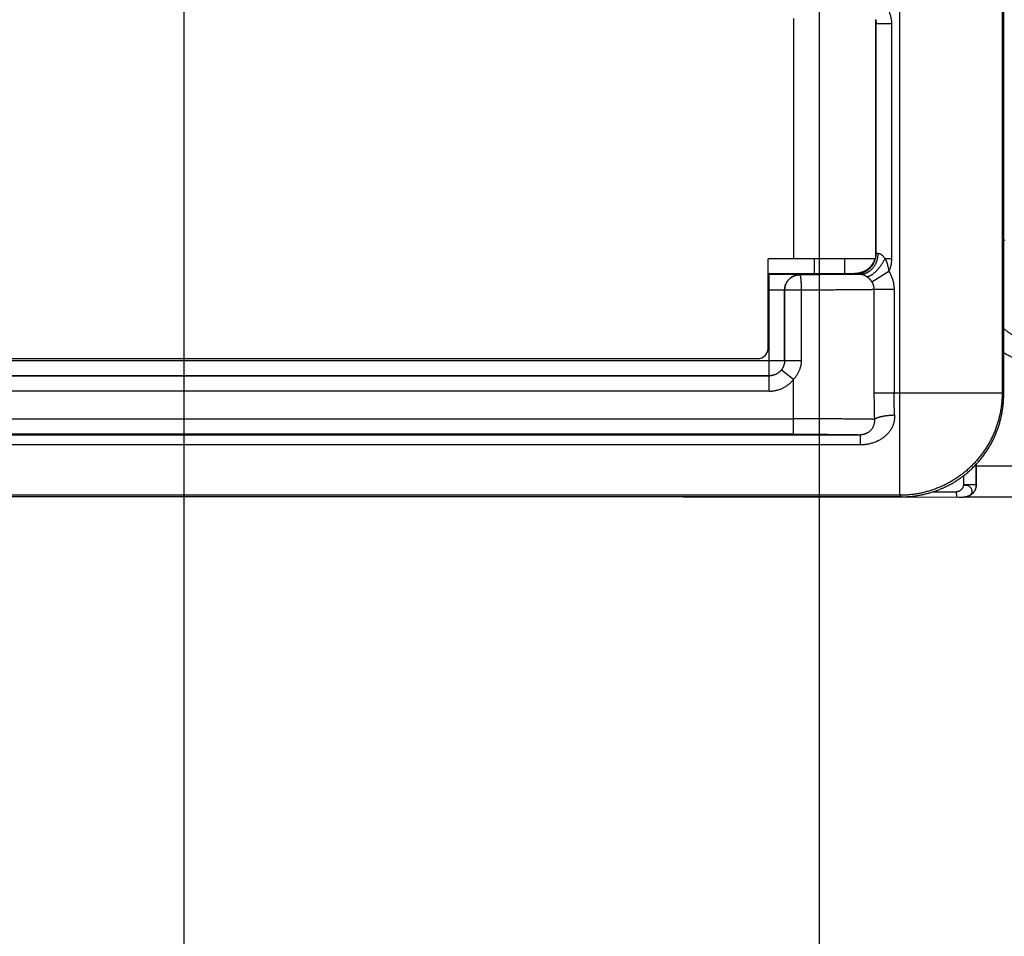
# Model space of a CAD drawing. Header units: inches. Extents: x 0 to 34, y 0 to 22.
# Tile 73 of 112: x 20.6 to 21.5, y 14 to 14.9. Entities that reach past the tile are written whole.
import ezdxf

# ---------------------------------------------------------------- set-up
doc = ezdxf.new("R2010")
doc.units = ezdxf.units.IN
doc.header["$LTSCALE"] = 1.87
doc.header["$MEASUREMENT"] = 0
doc.layers.get('0').update_dxf_attribs({"linetype": 'CONTINUOUS'})
doc.layers.add('DIMENSIONS', color=7, linetype='CONTINUOUS')
doc.styles.get("Standard").update_dxf_attribs({"font": 'txt', "width": 0.8})
doc.dimstyles.get("Standard").update_dxf_attribs({"dimtxt": 0.125, "dimasz": 0.18, "dimexe": 0.18, "dimexo": 0.0625, "dimgap": 0.09, "dimtad": 0, "dimtih": 1, "dimtoh": 1, "dimdec": 3, "dimzin": 4, "dimdsep": 46, "dimtxsty": 'STANDARD', "dimblk": '_FILLED', "dimblk1": '_FILLED', "dimblk2": '_FILLED', "dimcen": 0.09, "dimadec": 0, "dimazin": 0, "dimtol": 1, "dimtp": 0.01, "dimtm": 0.01, "dimtfac": 1, "dimtdec": 3, "dimtofl": 0, "dimtmove": 0, "dimatfit": 3, "dimldrblk": '_FILLED', "dimfxl": 1, "dimtolj": 1, "dimtzin": 4, "dimarcsym": 0})

# ---------------------------------------------------------------- blocks, each defined once
blk = doc.blocks.new('_FILLED')
at = {"color": 0, "linetype": 'BYBLOCK'}
blk.add_solid([(0, 0), (-1, 0.1736), (-1, -0.1736)], dxfattribs=at)
blk = doc.blocks.new('*D10')
at = {"layer": 'DIMENSIONS', "color": 2, "linetype": 'CONTINUOUS'}
for p, q in [((21.3644, 14.97635), (21.3644, 11.29471)), ((18.56208, 14.5007), (18.56208, 11.29471)), ((18.56208, 11.41971), (19.20899, 11.41971)), ((21.3644, 11.41971), (20.65899, 11.41971))]:
    blk.add_line(p, q, dxfattribs=at)
at = {"layer": 'DIMENSIONS', "color": 2, "linetype": 'CONTINUOUS', "xscale": 0.18, "yscale": 0.18, "zscale": 0.18, "rotation": 180}
blk.add_blockref('_FILLED', (18.56208, 11.41971), dxfattribs=at)
at = {"layer": 'DIMENSIONS', "color": 2, "linetype": 'CONTINUOUS', "xscale": 0.18, "yscale": 0.18, "zscale": 0.18}
blk.add_blockref('_FILLED', (21.3644, 11.41971), dxfattribs=at)
at = {"layer": 'DIMENSIONS', "color": 2, "linetype": 'CONTINUOUS', "width": 0.8}
for s, p in [('[', (19.89649, 11.35721)), (']', (20.49649, 11.35721)), ('2.802', (19.27149, 11.35721)), ('71.18', (19.99649, 11.35721))]:
    blk.add_text(s, height=0.125, dxfattribs=at).set_placement(p)
blk = doc.blocks.new('*D11')
at = {"layer": 'DIMENSIONS', "color": 2, "linetype": 'CONTINUOUS'}
for p, q in [((17.00008, 15.16395), (17.00008, 15.52395)), ((17.6113, 15.16395), (16.87508, 15.16395)), ((21.1768, 15.16395), (17.84508, 15.16395)), ((19.6149, 14.42108), (16.87508, 14.42108)), ((17.00008, 14.42108), (17.00008, 14.06108))]:
    blk.add_line(p, q, dxfattribs=at)
at = {"layer": 'DIMENSIONS', "color": 2, "linetype": 'CONTINUOUS', "xscale": 0.18, "yscale": 0.18, "zscale": 0.18}
for p, rotation in [((17.00008, 15.16395), 270), ((17.00008, 14.42108), 90)]:
    blk.add_blockref('_FILLED', p, dxfattribs=dict(at, rotation=rotation))
at = {"layer": 'DIMENSIONS', "color": 2, "linetype": 'CONTINUOUS', "width": 0.8}
for s, p in [('.743', (16.65008, 14.93983)), ('[', (16.65008, 14.75233)), (']', (17.25008, 14.75233)), ('18.87', (16.75008, 14.75233))]:
    blk.add_text(s, height=0.125, dxfattribs=at).set_placement(p)
blk = doc.blocks.new('*D21')
at = {"layer": 'DIMENSIONS', "color": 2, "linetype": 'CONTINUOUS'}
for p, q in [((20.7444, 15.1794), (20.7444, 12.04471)), ((18.56208, 14.5007), (18.56208, 12.04471)), ((18.56208, 12.16971), (18.20208, 12.16971)), ((20.7444, 12.16971), (21.1044, 12.16971))]:
    blk.add_line(p, q, dxfattribs=at)
at = {"layer": 'DIMENSIONS', "color": 2, "linetype": 'CONTINUOUS', "xscale": 0.18, "yscale": 0.18, "zscale": 0.18}
blk.add_blockref('_FILLED', (18.56208, 12.16971), dxfattribs=at)
at = {"layer": 'DIMENSIONS', "color": 2, "linetype": 'CONTINUOUS', "xscale": 0.18, "yscale": 0.18, "zscale": 0.18, "rotation": 180}
blk.add_blockref('_FILLED', (20.7444, 12.16971), dxfattribs=at)
at = {"layer": 'DIMENSIONS', "color": 2, "linetype": 'CONTINUOUS', "width": 0.8}
for s, p in [('[', (19.62698, 12.10721)), (']', (20.22698, 12.10721)), ('2.182', (19.00198, 12.10721)), ('55.43', (19.72698, 12.10721))]:
    blk.add_text(s, height=0.125, dxfattribs=at).set_placement(p)

msp = doc.modelspace()

# ---------------------------------------------------------------- linework, layer by layer
at = {"color": 7, "linetype": 'CONTINUOUS'}
for p, q in [((21.5444, 14.51959), (21.5444, 17.78831)), ((21.44291, 14.42108), (21.44291, 14.97435)), ((21.5429, 14.94496), (21.5429, 14.52108)), ((21.3394, 14.88657), (21.3394, 14.65195)), ((21.4194, 14.88545), (21.4194, 14.65195)), ((21.4194, 14.88071), (21.41992, 14.88123)), ((21.43492, 14.88123), (21.41992, 14.88123)), ((21.41992, 14.65709), (21.41992, 14.88123)), ((21.43492, 14.88123), (21.43492, 14.65209)), ((21.5444, 14.66944), (21.54554, 14.67058)), ((21.4194, 14.65762), (21.41992, 14.65709)), ((21.4194, 14.65195), (21.3144, 14.65195)), ((21.3144, 14.56445), (21.3144, 14.65195)), ((21.3594, 14.65195), (21.3594, 14.63761)), ((21.3894, 14.63762), (21.3894, 14.65195)), ((21.3144, 14.63761), (21.3994, 14.63762)), ((21.3144, 14.6367), (21.31558, 14.6367)), ((21.31558, 14.53777), (21.31558, 14.6367)), ((21.3456, 14.63644), (21.3456, 14.6364)), ((21.3994, 14.63762), (21.39993, 14.63709)), ((21.41553, 14.62955), (21.4323, 14.63982)), ((21.31558, 14.6217), (21.3144, 14.6217)), ((21.33062, 14.6214), (21.33058, 14.62144)), ((21.33058, 14.62144), (21.33058, 14.55277)), ((21.34706, 14.6214), (21.33062, 14.6214)), ((21.33062, 14.55272), (21.33062, 14.6214)), ((21.34706, 14.55272), (21.34706, 14.6214)), ((21.43738, 14.62185), (21.41778, 14.62185)), ((21.41778, 14.62185), (21.41778, 14.52108)), ((21.43738, 14.62185), (21.43738, 14.52108)), ((19.38108, 14.55445), (21.3044, 14.55445)), ((19.6774, 14.55277), (21.33058, 14.55277)), ((21.33058, 14.55277), (21.33062, 14.55272)), ((21.33062, 14.55272), (21.34706, 14.55272)), ((21.3156, 14.53777), (19.6774, 14.53777)), ((19.6774, 14.53772), (21.3156, 14.53772)), ((21.3156, 14.53772), (21.3156, 14.53777)), ((21.31562, 14.52272), (21.31562, 14.53772)), ((21.32751, 14.54357), (21.3394, 14.53442)), ((21.3394, 14.48067), (21.3394, 14.53442)), ((21.31562, 14.52272), (19.6774, 14.52272)), ((21.41778, 14.52108), (21.5429, 14.52108)), ((21.5444, 14.51959), (21.5429, 14.52108)), ((19.6774, 14.49567), (21.3394, 14.49567)), ((21.3394, 14.48067), (19.6774, 14.48067)), ((19.6774, 14.48013), (21.40432, 14.48013)), ((21.40432, 14.48013), (21.40432, 14.47029)), ((21.40432, 14.47029), (19.6774, 14.47029)), ((21.51737, 14.45122), (21.51737, 14.43125)), ((21.5174, 14.44971), (21.5174, 14.45124)), ((21.5174, 14.44971), (21.68708, 14.44971)), ((21.50515, 14.44016), (21.50515, 14.43125)), ((21.47535, 14.42451), (21.49846, 14.4245)), ((21.51737, 14.43125), (21.50515, 14.43125)), ((21.51737, 14.43125), (21.51751, 14.43132)), ((21.44291, 14.42108), (19.6774, 14.42108)), ((21.44441, 14.41958), (19.6774, 14.41945)), ((21.23164, 14.41957), (21.25633, 14.41948)), ((21.25633, 14.41948), (21.50017, 14.41938)), ((21.44291, 14.42108), (21.44441, 14.41958)), ((21.50017, 14.41938), (21.50267, 14.41939)), ((21.50267, 14.41939), (21.50433, 14.41941)), ((21.50433, 14.41941), (21.50508, 14.41942)), ((21.50508, 14.41942), (21.50544, 14.41943)), ((21.50544, 14.41943), (21.50565, 14.41943)), ((21.50565, 14.41943), (21.50585, 14.41944)), ((21.50806, 14.41971), (21.68691, 14.41971)), ((21.51085, 14.42069), (21.51124, 14.42088))]:
    msp.add_line(p, q, dxfattribs=at)
for points in [[(21.50585, 14.41944), (21.50596, 14.41944), (21.50607, 14.41945), (21.50619, 14.41945), (21.50631, 14.41946), (21.50645, 14.41947), (21.50661, 14.41948), (21.50674, 14.41949)], [(21.51085, 14.42069), (21.51013, 14.42036), (21.5094, 14.42008), (21.50864, 14.41985), (21.50786, 14.41966), (21.50708, 14.41954), (21.50674, 14.4195)]]:
    msp.add_lwpolyline(points, dxfattribs=at)
msp.add_arc((21.3044, 14.56445), 0.01, 270, 360, dxfattribs=at)
for points, knots in [([(21.42552, 14.90304), (21.42592, 14.90267), (21.42668, 14.9019), (21.42777, 14.90069), (21.4288, 14.89942), (21.42975, 14.89809), (21.43063, 14.89672), (21.43143, 14.89531), (21.43216, 14.89385), (21.4328, 14.89235), (21.43336, 14.89082), (21.43384, 14.88926), (21.43424, 14.88768), (21.43454, 14.88608), (21.43476, 14.88447), (21.43489, 14.88285), (21.43492, 14.88177), (21.43492, 14.88123)], [0, 0, 0, 0, 0.066684, 0.133409, 0.200153, 0.26689, 0.333594, 0.400254, 0.466904, 0.533589, 0.600323, 0.667087, 0.73386, 0.800592, 0.867232, 0.933727, 1, 1, 1, 1]), ([(21.4194, 14.88517), (21.41947, 14.88492), (21.41959, 14.8844), (21.41974, 14.88361), (21.41985, 14.88282), (21.41991, 14.88202), (21.41992, 14.88149), (21.41992, 14.88123)], [0, 0, 0, 0, 0.199954, 0.399885, 0.599836, 0.799859, 1, 1, 1, 1]), ([(21.40437, 14.63695), (21.40472, 14.63695), (21.40542, 14.63698), (21.40647, 14.63709), (21.40751, 14.63728), (21.40854, 14.63753), (21.40956, 14.63786), (21.41055, 14.63826), (21.41153, 14.63873), (21.41247, 14.63926), (21.41339, 14.63985), (21.41428, 14.64051), (21.41512, 14.64123), (21.41593, 14.642), (21.4167, 14.64283), (21.41742, 14.64371), (21.4181, 14.64464), (21.41872, 14.64561), (21.4193, 14.64662), (21.41982, 14.64767), (21.42028, 14.64876), (21.42069, 14.64987), (21.42103, 14.65101), (21.42132, 14.65217), (21.42154, 14.65335), (21.42171, 14.65454), (21.4218, 14.65574), (21.42183, 14.65654), (21.42183, 14.65695)], [0, 0, 0, 0, 0.035774, 0.071612, 0.10754, 0.143591, 0.179798, 0.216198, 0.252827, 0.289713, 0.326875, 0.364326, 0.40208, 0.440142, 0.478517, 0.517203, 0.556197, 0.595489, 0.635063, 0.674902, 0.714981, 0.755273, 0.795751, 0.836397, 0.877182, 0.918073, 0.959029, 1, 1, 1, 1]), ([(21.4194, 14.65253), (21.41948, 14.6529), (21.41964, 14.65365), (21.4198, 14.65479), (21.4199, 14.65594), (21.41992, 14.65671), (21.41992, 14.65709)], [0, 0, 0, 0, 0.25002, 0.500052, 0.75006, 1, 1, 1, 1]), ([(21.42183, 14.65695), (21.42169, 14.65695), (21.42142, 14.65696), (21.42104, 14.65698), (21.42071, 14.657), (21.42044, 14.65701), (21.42023, 14.65703), (21.42007, 14.65705), (21.41999, 14.65707), (21.41993, 14.65708), (21.41992, 14.65709)], [0, 0, 0, 0, 0.22579, 0.423934, 0.593687, 0.734404, 0.845564, 0.926797, 0.97799, 1, 1, 1, 1]), ([(21.42865, 14.65209), (21.42847, 14.65236), (21.42811, 14.65285), (21.42757, 14.65354), (21.42706, 14.65412), (21.42657, 14.65463), (21.4261, 14.65507), (21.42564, 14.65544), (21.4252, 14.65577), (21.42477, 14.65604), (21.42435, 14.65628), (21.42393, 14.65648), (21.42351, 14.65664), (21.42309, 14.65677), (21.42267, 14.65686), (21.42225, 14.65692), (21.42197, 14.65694), (21.42183, 14.65695)], [0, 0, 0, 0, 0.111061, 0.210633, 0.300108, 0.380947, 0.454526, 0.522066, 0.584668, 0.643263, 0.698704, 0.751887, 0.803483, 0.853915, 0.90346, 0.952212, 1, 1, 1, 1]), ([(21.41857, 14.65195), (21.41846, 14.65157), (21.41822, 14.65082), (21.41779, 14.64973), (21.41729, 14.64866), (21.41673, 14.64762), (21.41611, 14.64662), (21.41544, 14.64566), (21.41471, 14.64474), (21.41392, 14.64386), (21.41308, 14.64302), (21.41219, 14.64223), (21.41127, 14.64151), (21.41034, 14.64086), (21.4094, 14.64029), (21.40847, 14.63978), (21.40752, 14.63933), (21.40654, 14.63893), (21.40554, 14.63858), (21.40452, 14.63828), (21.40348, 14.63803), (21.40242, 14.63784), (21.40134, 14.63769), (21.40015, 14.63766), (21.39933, 14.6375), (21.39887, 14.6375)], [0, 0, 0, 0, 0.044974, 0.089921, 0.134912, 0.179908, 0.224763, 0.269507, 0.314327, 0.359401, 0.404877, 0.450496, 0.495416, 0.538756, 0.580261, 0.620595, 0.660548, 0.700807, 0.741496, 0.782063, 0.822635, 0.863728, 0.905194, 0.947399, 1, 1, 1, 1]), ([(21.39993, 14.63709), (21.40032, 14.63709), (21.40112, 14.63712), (21.4023, 14.63722), (21.40348, 14.6374), (21.40465, 14.63765), (21.4058, 14.63796), (21.40693, 14.63835), (21.40803, 14.6388), (21.4091, 14.63931), (21.41015, 14.63989), (21.41115, 14.64053), (21.41212, 14.64123), (21.41304, 14.64198), (21.41392, 14.64279), (21.41475, 14.64365), (21.41552, 14.64455), (21.41624, 14.6455), (21.4169, 14.6465), (21.4175, 14.64753), (21.41804, 14.64859), (21.41851, 14.64968), (21.41892, 14.6508), (21.41915, 14.65156), (21.41925, 14.65195)], [0, 0, 0, 0, 0.045442, 0.090895, 0.136351, 0.181805, 0.227256, 0.272706, 0.318158, 0.363615, 0.409073, 0.45453, 0.499986, 0.545442, 0.590898, 0.636356, 0.681815, 0.727274, 0.772732, 0.81819, 0.863646, 0.909098, 0.954548, 1, 1, 1, 1]), ([(21.41045, 14.63481), (21.41061, 14.63477), (21.41094, 14.63472), (21.41145, 14.6347), (21.412, 14.63476), (21.41258, 14.63488), (21.41319, 14.63506), (21.41383, 14.63532), (21.41449, 14.63563), (21.41517, 14.63602), (21.41587, 14.63646), (21.41659, 14.63696), (21.41732, 14.63752), (21.41807, 14.63814), (21.41882, 14.63881), (21.41958, 14.63953), (21.42034, 14.6403), (21.4211, 14.64111), (21.42186, 14.64197), (21.42261, 14.64287), (21.42336, 14.6438), (21.42409, 14.64477), (21.42481, 14.64576), (21.42551, 14.64677), (21.42619, 14.64781), (21.42684, 14.64887), (21.42747, 14.64993), (21.42808, 14.65101), (21.42846, 14.65173), (21.42865, 14.65209)], [0, 0, 0, 0, 0.018437, 0.037998, 0.058948, 0.081484, 0.105745, 0.131818, 0.159757, 0.189578, 0.221262, 0.254765, 0.290026, 0.326968, 0.365499, 0.405517, 0.446907, 0.48955, 0.533313, 0.578058, 0.62364, 0.669905, 0.716696, 0.763864, 0.811265, 0.858746, 0.906143, 0.953286, 1, 1, 1, 1]), ([(21.42865, 14.65209), (21.42894, 14.65209), (21.42951, 14.65209), (21.43038, 14.65209), (21.43127, 14.65208), (21.43217, 14.65207), (21.43308, 14.65208), (21.434, 14.65198), (21.43462, 14.65212), (21.43492, 14.65209)], [0, 0, 0, 0, 0.13563, 0.274552, 0.416227, 0.56012, 0.70569, 0.852454, 1, 1, 1, 1]), ([(21.42865, 14.65209), (21.42894, 14.65144), (21.42949, 14.65014), (21.43021, 14.64821), (21.43083, 14.64635), (21.43135, 14.64458), (21.43176, 14.6429), (21.43208, 14.64132), (21.43223, 14.64031), (21.4323, 14.63982)], [0, 0, 0, 0, 0.168061, 0.328562, 0.481068, 0.62505, 0.759981, 0.885182, 1, 1, 1, 1]), ([(21.43492, 14.65209), (21.43492, 14.65157), (21.4349, 14.65052), (21.43477, 14.64895), (21.43456, 14.64737), (21.43427, 14.64581), (21.4339, 14.64427), (21.43345, 14.64275), (21.43292, 14.64127), (21.43251, 14.6403), (21.4323, 14.63982)], [0, 0, 0, 0, 0.12421, 0.249123, 0.374504, 0.500113, 0.62571, 0.751052, 0.875895, 1, 1, 1, 1]), ([(21.3456, 14.63644), (21.34558, 14.63646), (21.34549, 14.63645), (21.34534, 14.63648), (21.34508, 14.63648), (21.34474, 14.6365), (21.34431, 14.63651), (21.3438, 14.63653), (21.34319, 14.63654), (21.3425, 14.63655), (21.34172, 14.63657), (21.34086, 14.63658), (21.33993, 14.63659), (21.33891, 14.6366), (21.33783, 14.63661), (21.33667, 14.63663), (21.33545, 14.63664), (21.33417, 14.63664), (21.33283, 14.63665), (21.33143, 14.63666), (21.32999, 14.63667), (21.3285, 14.63668), (21.32697, 14.63668), (21.32541, 14.63669), (21.32381, 14.63669), (21.32219, 14.63669), (21.32055, 14.6367), (21.31889, 14.6367), (21.31724, 14.6367), (21.31613, 14.6367), (21.31558, 14.6367)], [0, 0, 0, 0, 0.002721, 0.007898, 0.0162, 0.027559, 0.04191, 0.059188, 0.079355, 0.102393, 0.128273, 0.15692, 0.188207, 0.221992, 0.258176, 0.296665, 0.33735, 0.380106, 0.424807, 0.471316, 0.519479, 0.569114, 0.620064, 0.672208, 0.725427, 0.779536, 0.834297, 0.889458, 0.944771, 1, 1, 1, 1]), ([(21.34558, 14.63644), (21.34525, 14.63644), (21.34459, 14.63642), (21.34362, 14.63632), (21.34265, 14.63616), (21.34169, 14.63594), (21.34075, 14.63566), (21.33983, 14.63531), (21.33894, 14.6349), (21.33807, 14.63444), (21.33724, 14.63392), (21.33644, 14.63335), (21.33568, 14.63273), (21.33496, 14.63206), (21.33429, 14.63134), (21.33367, 14.63058), (21.3331, 14.62978), (21.33258, 14.62895), (21.33211, 14.62808), (21.33171, 14.62719), (21.33136, 14.62627), (21.33108, 14.62533), (21.33085, 14.62437), (21.33069, 14.6234), (21.3306, 14.62242), (21.33058, 14.62177), (21.33058, 14.62144)], [0, 0, 0, 0, 0.041658, 0.083324, 0.124993, 0.166659, 0.208323, 0.249987, 0.291656, 0.333326, 0.374996, 0.416665, 0.458333, 0.500002, 0.541672, 0.583343, 0.625013, 0.666683, 0.708352, 0.750017, 0.79168, 0.833343, 0.87501, 0.916679, 0.958345, 1, 1, 1, 1]), ([(21.33062, 14.6214), (21.33062, 14.62173), (21.33064, 14.62238), (21.33074, 14.62336), (21.3309, 14.62433), (21.33112, 14.62528), (21.33141, 14.62622), (21.33175, 14.62714), (21.33216, 14.62804), (21.33262, 14.6289), (21.33314, 14.62974), (21.33371, 14.63054), (21.33433, 14.63129), (21.33501, 14.63201), (21.33572, 14.63268), (21.33648, 14.63331), (21.33728, 14.63388), (21.33811, 14.6344), (21.33898, 14.63486), (21.33988, 14.63527), (21.34079, 14.63561), (21.34173, 14.6359), (21.34269, 14.63612), (21.34366, 14.63628), (21.34464, 14.63638), (21.34529, 14.6364), (21.34562, 14.6364)], [0, 0, 0, 0, 0.041631, 0.08329, 0.124952, 0.166617, 0.208284, 0.249952, 0.291621, 0.333291, 0.374961, 0.41663, 0.4583, 0.499969, 0.541639, 0.583309, 0.624979, 0.666649, 0.708318, 0.749988, 0.791657, 0.833326, 0.874995, 0.916664, 0.958332, 1, 1, 1, 1]), ([(21.40437, 14.63695), (21.40433, 14.63693), (21.40418, 14.63692), (21.40391, 14.63689), (21.4035, 14.63687), (21.40296, 14.63684), (21.40229, 14.63682), (21.40148, 14.63679), (21.40056, 14.63677), (21.3995, 14.63675), (21.39833, 14.63672), (21.39703, 14.6367), (21.39562, 14.63668), (21.39409, 14.63666), (21.39244, 14.63663), (21.39069, 14.63661), (21.38884, 14.63659), (21.38688, 14.63658), (21.38482, 14.63656), (21.38267, 14.63654), (21.38044, 14.63652), (21.37812, 14.63651), (21.37571, 14.63649), (21.37324, 14.63648), (21.3707, 14.63647), (21.36809, 14.63645), (21.36542, 14.63644), (21.3627, 14.63643), (21.35993, 14.63642), (21.35712, 14.63642), (21.35427, 14.63641), (21.3514, 14.63641), (21.3485, 14.6364), (21.34657, 14.6364), (21.3456, 14.6364)], [0, 0, 0, 0, 0.002493, 0.007219, 0.014188, 0.023402, 0.034845, 0.048488, 0.064291, 0.082216, 0.102231, 0.124304, 0.148399, 0.174461, 0.202433, 0.232252, 0.263858, 0.297185, 0.332167, 0.368738, 0.406825, 0.446355, 0.487238, 0.529377, 0.572672, 0.617043, 0.662427, 0.708758, 0.755941, 0.803844, 0.852326, 0.901244, 0.950452, 1, 1, 1, 1]), ([(21.34706, 14.6214), (21.34706, 14.62172), (21.34705, 14.62237), (21.34704, 14.62334), (21.34703, 14.6243), (21.34701, 14.62525), (21.34698, 14.62619), (21.34694, 14.6271), (21.34691, 14.62799), (21.34686, 14.62885), (21.34681, 14.62968), (21.34676, 14.63047), (21.3467, 14.63123), (21.34663, 14.63194), (21.34657, 14.63261), (21.34649, 14.63324), (21.34642, 14.63381), (21.34634, 14.63433), (21.34626, 14.63479), (21.34617, 14.6352), (21.34609, 14.63555), (21.346, 14.63584), (21.34591, 14.63607), (21.34582, 14.63624), (21.34573, 14.63636), (21.34565, 14.63639), (21.34562, 14.6364)], [0, 0, 0, 0, 0.064146, 0.128028, 0.191377, 0.253925, 0.31541, 0.375571, 0.434156, 0.49092, 0.545628, 0.598053, 0.647978, 0.695197, 0.739517, 0.780756, 0.81875, 0.853349, 0.884422, 0.911861, 0.935582, 0.955535, 0.971721, 0.984236, 0.99339, 1, 1, 1, 1]), ([(21.39993, 14.63709), (21.39994, 14.63708), (21.40002, 14.63708), (21.40015, 14.63706), (21.40039, 14.63705), (21.40071, 14.63703), (21.40112, 14.63702), (21.40162, 14.637), (21.40219, 14.63699), (21.40285, 14.63697), (21.40359, 14.63696), (21.4041, 14.63695), (21.40437, 14.63695)], [0, 0, 0, 0, 0.013496, 0.046323, 0.098935, 0.171361, 0.263379, 0.374633, 0.504636, 0.65278, 0.818259, 1, 1, 1, 1]), ([(21.40437, 14.63695), (21.40451, 14.63694), (21.40478, 14.63693), (21.40519, 14.63689), (21.40559, 14.63684), (21.406, 14.63676), (21.4064, 14.63667), (21.4068, 14.63656), (21.4072, 14.63644), (21.4076, 14.6363), (21.408, 14.63614), (21.40841, 14.63596), (21.40882, 14.63576), (21.40923, 14.63555), (21.40965, 14.63532), (21.41005, 14.63507), (21.41032, 14.6349), (21.41045, 14.63481)], [0, 0, 0, 0, 0.062913, 0.125198, 0.187786, 0.250792, 0.314234, 0.37801, 0.441812, 0.506104, 0.571807, 0.639785, 0.709761, 0.781217, 0.853685, 0.926733, 1, 1, 1, 1]), ([(21.41045, 14.63481), (21.41062, 14.6347), (21.41094, 14.63448), (21.41142, 14.63412), (21.4119, 14.63373), (21.41238, 14.63331), (21.41286, 14.63286), (21.41333, 14.63238), (21.4138, 14.63187), (21.41425, 14.63133), (21.4147, 14.63077), (21.41513, 14.63017), (21.4154, 14.62976), (21.41553, 14.62955)], [0, 0, 0, 0, 0.078829, 0.160331, 0.244427, 0.331063, 0.420167, 0.511634, 0.605346, 0.701171, 0.798986, 0.898649, 1, 1, 1, 1]), ([(21.4323, 14.63982), (21.43259, 14.63934), (21.43316, 14.63836), (21.43394, 14.63684), (21.43466, 14.63527), (21.43529, 14.63367), (21.43584, 14.63203), (21.43632, 14.63036), (21.4367, 14.62868), (21.437, 14.62697), (21.43722, 14.62526), (21.43735, 14.62356), (21.43738, 14.62242), (21.43738, 14.62185)], [0, 0, 0, 0, 0.089629, 0.179932, 0.270786, 0.362047, 0.453572, 0.545215, 0.636826, 0.728255, 0.819354, 0.909978, 1, 1, 1, 1]), ([(21.41553, 14.62955), (21.4157, 14.62929), (21.41601, 14.62877), (21.41642, 14.62796), (21.41678, 14.62713), (21.41709, 14.62628), (21.41734, 14.62541), (21.41754, 14.62453), (21.41768, 14.62364), (21.41776, 14.62275), (21.41778, 14.62215), (21.41778, 14.62185)], [0, 0, 0, 0, 0.11237, 0.224244, 0.335686, 0.446781, 0.557617, 0.668278, 0.778844, 0.889383, 1, 1, 1, 1]), ([(21.31558, 14.6217), (21.3159, 14.6217), (21.31655, 14.6217), (21.31752, 14.6217), (21.31848, 14.6217), (21.31943, 14.62169), (21.32037, 14.62169), (21.32128, 14.62168), (21.32217, 14.62168), (21.32303, 14.62167), (21.32386, 14.62166), (21.32465, 14.62165), (21.32541, 14.62164), (21.32612, 14.62163), (21.32679, 14.62161), (21.32742, 14.6216), (21.32799, 14.62159), (21.32851, 14.62157), (21.32897, 14.62156), (21.32938, 14.62154), (21.32973, 14.62153), (21.33002, 14.62151), (21.33024, 14.62149), (21.33042, 14.62148), (21.33051, 14.62146), (21.33057, 14.62146), (21.33058, 14.62144)], [0, 0, 0, 0, 0.06497, 0.129694, 0.193889, 0.257276, 0.319578, 0.380521, 0.439835, 0.497269, 0.552583, 0.605553, 0.655978, 0.703664, 0.748413, 0.789995, 0.828195, 0.862833, 0.893791, 0.920968, 0.944269, 0.963603, 0.978887, 0.990057, 0.997075, 1, 1, 1, 1]), ([(21.41778, 14.62185), (21.41752, 14.62184), (21.41695, 14.62182), (21.41602, 14.6218), (21.41495, 14.62178), (21.41373, 14.62175), (21.41237, 14.62173), (21.41086, 14.62171), (21.40922, 14.62169), (21.40744, 14.62166), (21.40553, 14.62164), (21.4035, 14.62162), (21.40134, 14.6216), (21.39906, 14.62159), (21.39667, 14.62157), (21.39416, 14.62155), (21.39155, 14.62153), (21.38884, 14.62152), (21.38604, 14.6215), (21.38314, 14.62149), (21.38016, 14.62147), (21.3771, 14.62146), (21.37397, 14.62145), (21.37077, 14.62144), (21.36751, 14.62143), (21.3642, 14.62142), (21.36084, 14.62142), (21.35744, 14.62141), (21.354, 14.62141), (21.35054, 14.6214), (21.34822, 14.6214), (21.34706, 14.6214)], [0, 0, 0, 0, 0.011006, 0.024126, 0.039337, 0.056607, 0.075906, 0.097194, 0.120432, 0.145575, 0.172573, 0.201376, 0.231927, 0.264168, 0.298037, 0.333468, 0.370393, 0.408741, 0.448437, 0.489406, 0.531568, 0.574842, 0.619144, 0.664389, 0.710491, 0.757359, 0.804904, 0.853034, 0.901656, 0.950676, 1, 1, 1, 1]), ([(21.54438, 14.58404), (21.54478, 14.58369), (21.54603, 14.58262), (21.54821, 14.58087), (21.55095, 14.57886), (21.55378, 14.57697), (21.55669, 14.5752), (21.55967, 14.57357), (21.56273, 14.57206), (21.56584, 14.57069), (21.56902, 14.56945), (21.57224, 14.56836), (21.57551, 14.56741), (21.57882, 14.5666), (21.58216, 14.56593), (21.58552, 14.56542), (21.58891, 14.56504), (21.59231, 14.56482), (21.59458, 14.56477), (21.59571, 14.56477)], [0, 0, 0, 0, 0.027859, 0.088568, 0.149295, 0.21004, 0.270796, 0.331556, 0.392316, 0.453077, 0.513839, 0.574603, 0.63537, 0.696141, 0.756915, 0.81769, 0.878464, 0.939234, 1, 1, 1, 1]), ([(21.54439, 14.56047), (21.54509, 14.56003), (21.54693, 14.55891), (21.54996, 14.55721), (21.5535, 14.55541), (21.55711, 14.55376), (21.56078, 14.55225), (21.56452, 14.5509), (21.5683, 14.5497), (21.57213, 14.54866), (21.576, 14.54777), (21.57991, 14.54704), (21.58384, 14.54648), (21.58779, 14.54607), (21.59175, 14.54583), (21.59439, 14.54578), (21.59571, 14.54578)], [0, 0, 0, 0, 0.045995, 0.119363, 0.192751, 0.266152, 0.339555, 0.41295, 0.486339, 0.559741, 0.633172, 0.706631, 0.780082, 0.853487, 0.926805, 1, 1, 1, 1]), ([(21.33058, 14.55277), (21.33058, 14.55244), (21.33056, 14.55179), (21.33046, 14.55081), (21.3303, 14.54984), (21.33008, 14.54888), (21.32979, 14.54794), (21.32944, 14.54702), (21.32904, 14.54613), (21.32858, 14.54526), (21.32806, 14.54443), (21.32749, 14.54363), (21.32686, 14.54287), (21.32619, 14.54215), (21.32547, 14.54148), (21.32471, 14.54086), (21.32392, 14.54029), (21.32308, 14.53977), (21.32222, 14.5393), (21.32132, 14.5389), (21.3204, 14.53855), (21.31946, 14.53827), (21.31851, 14.53804), (21.31754, 14.53788), (21.31656, 14.53779), (21.3159, 14.53777), (21.31558, 14.53777)], [0, 0, 0, 0, 0.041631, 0.08329, 0.124952, 0.166617, 0.208284, 0.249952, 0.291621, 0.333291, 0.37496, 0.41663, 0.4583, 0.499969, 0.541639, 0.583309, 0.624979, 0.666648, 0.708318, 0.749987, 0.791656, 0.833325, 0.874994, 0.916663, 0.958332, 1, 1, 1, 1]), ([(21.33062, 14.55272), (21.33062, 14.5524), (21.3306, 14.55175), (21.3305, 14.55077), (21.33034, 14.54979), (21.33012, 14.54882), (21.32983, 14.54787), (21.32947, 14.54693), (21.32906, 14.54603), (21.3286, 14.54517), (21.32808, 14.54435), (21.3277, 14.54382), (21.32751, 14.54357)], [0, 0, 0, 0, 0.098731, 0.198676, 0.299488, 0.400811, 0.50228, 0.60354, 0.704257, 0.804123, 0.902814, 1, 1, 1, 1]), ([(21.3394, 14.53442), (21.33976, 14.5348), (21.34045, 14.53557), (21.34143, 14.53677), (21.34234, 14.53802), (21.34317, 14.5393), (21.34393, 14.54061), (21.3446, 14.54194), (21.3452, 14.54329), (21.3457, 14.54464), (21.34613, 14.546), (21.34648, 14.54737), (21.34674, 14.54872), (21.34693, 14.55007), (21.34704, 14.5514), (21.34706, 14.55228), (21.34706, 14.55272)], [0, 0, 0, 0, 0.076697, 0.153069, 0.228953, 0.30419, 0.378617, 0.452081, 0.524452, 0.595659, 0.665742, 0.734764, 0.802726, 0.869597, 0.935358, 1, 1, 1, 1]), ([(21.32751, 14.54357), (21.32731, 14.54331), (21.3269, 14.54281), (21.32622, 14.54209), (21.32551, 14.54142), (21.32475, 14.5408), (21.32395, 14.54023), (21.32312, 14.53971), (21.32225, 14.53925), (21.32136, 14.53885), (21.32044, 14.5385), (21.3195, 14.53822), (21.31855, 14.538), (21.31758, 14.53784), (21.3166, 14.53774), (21.31595, 14.53772), (21.31562, 14.53772)], [0, 0, 0, 0, 0.071419, 0.142838, 0.214255, 0.285674, 0.357097, 0.428526, 0.499957, 0.571388, 0.642822, 0.71426, 0.785701, 0.85714, 0.928572, 1, 1, 1, 1]), ([(21.31562, 14.52272), (21.31616, 14.52272), (21.31723, 14.52275), (21.31884, 14.52288), (21.32044, 14.5231), (21.32203, 14.5234), (21.3236, 14.52379), (21.32515, 14.52426), (21.32667, 14.52481), (21.32815, 14.52545), (21.3296, 14.52616), (21.33101, 14.52695), (21.33238, 14.52782), (21.3337, 14.52876), (21.33496, 14.52977), (21.33617, 14.53084), (21.33732, 14.53198), (21.33839, 14.53317), (21.33907, 14.534), (21.3394, 14.53442)], [0, 0, 0, 0, 0.058497, 0.117234, 0.176138, 0.235134, 0.294146, 0.353099, 0.411965, 0.470782, 0.529598, 0.588445, 0.647346, 0.706316, 0.765313, 0.824258, 0.883074, 0.94168, 1, 1, 1, 1]), ([(21.41778, 14.52108), (21.41778, 14.51934), (21.41779, 14.51586), (21.41785, 14.51066), (21.41794, 14.50548), (21.41806, 14.50033), (21.41815, 14.49691), (21.41821, 14.4952)], [0, 0, 0, 0, 0.20154, 0.402691, 0.603073, 0.802306, 1, 1, 1, 1]), ([(21.43791, 14.49952), (21.43785, 14.50071), (21.43775, 14.5031), (21.43762, 14.50668), (21.43751, 14.51028), (21.43743, 14.51388), (21.43739, 14.51748), (21.43738, 14.51988), (21.43738, 14.52108)], [0, 0, 0, 0, 0.165917, 0.332444, 0.499337, 0.666373, 0.833333, 1, 1, 1, 1]), ([(21.5429, 14.52108), (21.5429, 14.5197), (21.54285, 14.51694), (21.54259, 14.51282), (21.54216, 14.50871), (21.54157, 14.50461), (21.5408, 14.50055), (21.53987, 14.49652), (21.53877, 14.49254), (21.53751, 14.4886), (21.53609, 14.48472), (21.53451, 14.4809), (21.53277, 14.47715), (21.53088, 14.47347), (21.52883, 14.46988), (21.52664, 14.46637), (21.52431, 14.46296), (21.52184, 14.45964), (21.51923, 14.45643), (21.5165, 14.45333), (21.51363, 14.45035), (21.51065, 14.44749), (21.50755, 14.44475), (21.50434, 14.44215), (21.50103, 14.43967), (21.49761, 14.43734), (21.49411, 14.43515), (21.49051, 14.43311), (21.48684, 14.43122), (21.48309, 14.42948), (21.47927, 14.4279), (21.47539, 14.42647), (21.47145, 14.42521), (21.46746, 14.42411), (21.46343, 14.42318), (21.45937, 14.42242), (21.45528, 14.42182), (21.45117, 14.42139), (21.44704, 14.42114), (21.44429, 14.42108), (21.44291, 14.42108)], [0, 0, 0, 0, 0.026315, 0.05263, 0.078946, 0.105261, 0.131577, 0.157892, 0.184208, 0.210524, 0.23684, 0.263155, 0.289471, 0.315787, 0.342103, 0.368419, 0.394735, 0.421052, 0.447368, 0.473684, 0.5, 0.526316, 0.552632, 0.578948, 0.605265, 0.631581, 0.657897, 0.684213, 0.710529, 0.736845, 0.76316, 0.789476, 0.815792, 0.842108, 0.868423, 0.894739, 0.921054, 0.94737, 0.973685, 1, 1, 1, 1]), ([(21.4439, 14.41951), (21.44523, 14.41951), (21.44778, 14.41964), (21.45157, 14.41981), (21.45524, 14.42015), (21.45889, 14.42061), (21.46253, 14.42122), (21.46614, 14.42195), (21.4697, 14.42281), (21.47319, 14.42379), (21.47666, 14.42491), (21.48017, 14.42617), (21.48377, 14.42763), (21.48748, 14.4293), (21.49122, 14.43119), (21.4949, 14.43324), (21.49848, 14.43543), (21.50193, 14.43776), (21.50528, 14.44022), (21.50853, 14.44281), (21.51167, 14.44555), (21.51469, 14.44842), (21.5176, 14.45141), (21.52037, 14.45452), (21.52302, 14.45774), (21.52552, 14.46107), (21.52789, 14.4645), (21.53011, 14.46802), (21.53219, 14.47164), (21.53411, 14.47533), (21.53587, 14.47911), (21.53748, 14.48295), (21.53892, 14.48686), (21.5402, 14.49083), (21.54132, 14.49484), (21.54226, 14.4989), (21.54304, 14.50299), (21.54364, 14.50712), (21.54408, 14.51126), (21.54434, 14.51542), (21.5444, 14.5182), (21.5444, 14.51959)], [0, 0, 0, 0, 0.025267, 0.048738, 0.072113, 0.095469, 0.11881, 0.142236, 0.165577, 0.188519, 0.211414, 0.234862, 0.259465, 0.285448, 0.312236, 0.339149, 0.365746, 0.392116, 0.418411, 0.444784, 0.471241, 0.497711, 0.524158, 0.550599, 0.577026, 0.603446, 0.629888, 0.65633, 0.682757, 0.709199, 0.73564, 0.762065, 0.788505, 0.814949, 0.841375, 0.867814, 0.894258, 0.920687, 0.947123, 0.973568, 1, 1, 1, 1]), ([(21.43791, 14.49952), (21.43793, 14.49905), (21.43795, 14.49811), (21.43789, 14.4967), (21.43776, 14.49528), (21.43754, 14.49387), (21.43723, 14.49246), (21.43684, 14.49106), (21.43637, 14.48967), (21.43581, 14.4883), (21.43516, 14.48695), (21.43442, 14.48562), (21.43359, 14.48431), (21.43267, 14.48303), (21.43166, 14.48179), (21.43057, 14.48059), (21.42938, 14.47944), (21.42811, 14.47832), (21.42676, 14.47727), (21.42533, 14.47627), (21.42383, 14.47534), (21.42226, 14.47448), (21.42063, 14.4737), (21.41896, 14.47299), (21.41723, 14.47236), (21.41546, 14.47181), (21.41365, 14.47134), (21.4118, 14.47095), (21.40993, 14.47066), (21.40806, 14.47045), (21.40619, 14.47032), (21.40494, 14.47029), (21.40432, 14.47029)], [0, 0, 0, 0, 0.028145, 0.056461, 0.085009, 0.113768, 0.142734, 0.171906, 0.201295, 0.230979, 0.261057, 0.291611, 0.322659, 0.354193, 0.386222, 0.418805, 0.452022, 0.485917, 0.520421, 0.555437, 0.590889, 0.626734, 0.662938, 0.699477, 0.736361, 0.773613, 0.811228, 0.849097, 0.887092, 0.925031, 0.962715, 1, 1, 1, 1]), ([(21.41821, 14.4952), (21.41828, 14.4953), (21.41845, 14.49549), (21.41877, 14.49575), (21.41916, 14.49601), (21.41961, 14.49627), (21.42014, 14.49653), (21.42073, 14.49678), (21.42138, 14.49702), (21.42209, 14.49726), (21.42286, 14.49749), (21.42369, 14.49772), (21.42457, 14.49793), (21.4255, 14.49813), (21.42648, 14.49832), (21.4275, 14.4985), (21.42855, 14.49867), (21.42965, 14.49883), (21.43077, 14.49897), (21.43192, 14.4991), (21.43309, 14.49921), (21.43428, 14.49931), (21.43548, 14.4994), (21.43669, 14.49947), (21.4375, 14.4995), (21.43791, 14.49952)], [0, 0, 0, 0, 0.017556, 0.037625, 0.060401, 0.085984, 0.114408, 0.145666, 0.179719, 0.216493, 0.255894, 0.297811, 0.342117, 0.388673, 0.437329, 0.487924, 0.540286, 0.594236, 0.649585, 0.706136, 0.763696, 0.822072, 0.88106, 0.940444, 1, 1, 1, 1]), ([(21.41821, 14.4952), (21.41798, 14.49521), (21.41748, 14.49523), (21.41666, 14.49525), (21.41569, 14.49528), (21.41457, 14.4953), (21.41331, 14.49532), (21.41191, 14.49535), (21.41037, 14.49537), (21.40869, 14.49539), (21.40688, 14.49541), (21.40495, 14.49543), (21.40288, 14.49545), (21.4007, 14.49547), (21.3984, 14.49549), (21.39599, 14.49551), (21.39347, 14.49552), (21.39084, 14.49554), (21.38812, 14.49556), (21.38531, 14.49557), (21.3824, 14.49558), (21.37942, 14.4956), (21.37636, 14.49561), (21.37323, 14.49562), (21.37003, 14.49563), (21.36678, 14.49564), (21.36347, 14.49565), (21.36012, 14.49565), (21.35672, 14.49566), (21.3533, 14.49566), (21.34985, 14.49567), (21.34637, 14.49567), (21.34289, 14.49567), (21.34056, 14.49567), (21.3394, 14.49567)], [0, 0, 0, 0, 0.008576, 0.019042, 0.031381, 0.045567, 0.061575, 0.079374, 0.098929, 0.120204, 0.143159, 0.167749, 0.193927, 0.221643, 0.250846, 0.281478, 0.313481, 0.346795, 0.381356, 0.417097, 0.453951, 0.491847, 0.530713, 0.570474, 0.611055, 0.652379, 0.694366, 0.736936, 0.780009, 0.823501, 0.86733, 0.911413, 0.955664, 1, 1, 1, 1]), ([(21.41821, 14.4952), (21.41823, 14.49487), (21.41826, 14.49421), (21.41823, 14.49321), (21.41815, 14.49222), (21.41799, 14.49123), (21.41777, 14.49026), (21.41748, 14.4893), (21.41712, 14.48837), (21.41669, 14.48747), (21.41621, 14.4866), (21.41566, 14.48578), (21.41506, 14.485), (21.4144, 14.48428), (21.41371, 14.48361), (21.41299, 14.48302), (21.41224, 14.48248), (21.41149, 14.48201), (21.41072, 14.4816), (21.40997, 14.48126), (21.40921, 14.48096), (21.40847, 14.48072), (21.40774, 14.48053), (21.40703, 14.48038), (21.40633, 14.48026), (21.40565, 14.48019), (21.40498, 14.48014), (21.40454, 14.48013), (21.40432, 14.48013)], [0, 0, 0, 0, 0.043083, 0.086227, 0.12944, 0.172646, 0.215817, 0.258962, 0.302127, 0.345263, 0.388277, 0.431117, 0.473714, 0.515896, 0.557427, 0.598103, 0.637798, 0.676388, 0.71374, 0.749846, 0.784751, 0.818482, 0.851064, 0.882556, 0.913063, 0.942715, 0.971639, 1, 1, 1, 1]), ([(21.3394, 14.48067), (21.34039, 14.48067), (21.34237, 14.48067), (21.34535, 14.48067), (21.34833, 14.48067), (21.35129, 14.48066), (21.35423, 14.48066), (21.35713, 14.48065), (21.36, 14.48064), (21.36283, 14.48064), (21.3656, 14.48063), (21.36831, 14.48061), (21.37097, 14.4806), (21.37356, 14.48059), (21.37607, 14.48058), (21.37851, 14.48056), (21.38087, 14.48054), (21.38313, 14.48053), (21.3853, 14.48051), (21.38738, 14.48049), (21.38935, 14.48047), (21.39121, 14.48045), (21.39297, 14.48043), (21.39461, 14.48041), (21.39613, 14.48038), (21.39753, 14.48036), (21.3988, 14.48034), (21.39995, 14.48031), (21.40097, 14.48029), (21.40186, 14.48026), (21.40262, 14.48024), (21.40324, 14.48021), (21.40372, 14.48019), (21.40407, 14.48016), (21.40425, 14.48015), (21.40432, 14.48013)], [0, 0, 0, 0, 0.045835, 0.091745, 0.13759, 0.183232, 0.228533, 0.273357, 0.317571, 0.361069, 0.403782, 0.445642, 0.486574, 0.526482, 0.565267, 0.602836, 0.639109, 0.674013, 0.707477, 0.739433, 0.769816, 0.798561, 0.825606, 0.850886, 0.874339, 0.895914, 0.915575, 0.933291, 0.94903, 0.962748, 0.974404, 0.983969, 0.991424, 0.996764, 1, 1, 1, 1]), ([(21.51751, 14.43132), (21.5175, 14.43176), (21.51749, 14.43266), (21.51747, 14.43404), (21.51746, 14.43547), (21.51745, 14.43694), (21.51743, 14.43845), (21.51742, 14.44), (21.51742, 14.44157), (21.51741, 14.44317), (21.5174, 14.44479), (21.5174, 14.44642), (21.5174, 14.44806), (21.5174, 14.44916), (21.5174, 14.44971)], [0, 0, 0, 0, 0.07233, 0.14752, 0.225231, 0.305282, 0.387495, 0.471497, 0.557096, 0.644099, 0.732111, 0.820934, 0.910366, 1, 1, 1, 1]), ([(21.50515, 14.43125), (21.50514, 14.43104), (21.5051, 14.43063), (21.50496, 14.43001), (21.50477, 14.4294), (21.50451, 14.42881), (21.5042, 14.42823), (21.50384, 14.42767), (21.50343, 14.42714), (21.50298, 14.42664), (21.5025, 14.42618), (21.50198, 14.42577), (21.50144, 14.4254), (21.50087, 14.42509), (21.50029, 14.42483), (21.49969, 14.42464), (21.49908, 14.42453), (21.49867, 14.4245), (21.49846, 14.4245)], [0, 0, 0, 0, 0.059913, 0.120818, 0.182768, 0.2457, 0.30946, 0.373835, 0.438569, 0.503385, 0.568004, 0.632164, 0.695636, 0.758246, 0.819903, 0.880619, 0.940545, 1, 1, 1, 1]), ([(21.49864, 14.41938), (21.49864, 14.41938), (21.49864, 14.41938), (21.49864, 14.41938), (21.49863, 14.41938), (21.49863, 14.41939), (21.49863, 14.41939), (21.49862, 14.4194), (21.49862, 14.41942), (21.49861, 14.41943), (21.49861, 14.41945), (21.49861, 14.41947), (21.4986, 14.4195), (21.4986, 14.41954), (21.49859, 14.4196), (21.49858, 14.41967), (21.49857, 14.41976), (21.49856, 14.41986), (21.49856, 14.41998), (21.49855, 14.4201), (21.49854, 14.42028), (21.49853, 14.42054), (21.49851, 14.42088), (21.4985, 14.42125), (21.49849, 14.42165), (21.49848, 14.42208), (21.49847, 14.42254), (21.49847, 14.42301), (21.49846, 14.42367), (21.49846, 14.42417), (21.49846, 14.4245)], [0, 0, 0, 0, 0.000125, 0.000571, 0.00108, 0.001684, 0.003246, 0.005339, 0.007995, 0.011226, 0.01504, 0.019441, 0.024429, 0.030004, 0.0429, 0.058103, 0.075585, 0.095311, 0.117231, 0.141289, 0.167432, 0.225724, 0.291531, 0.364228, 0.4431, 0.527392, 0.616275, 0.708893, 0.80434, 1, 1, 1, 1]), ([(21.51118, 14.42101), (21.51145, 14.4212), (21.51244, 14.42198), (21.51372, 14.42382), (21.51367, 14.4268), (21.51172, 14.42922), (21.50874, 14.43088), (21.50634, 14.43097), (21.50515, 14.43125)], [0, 0, 0, 0, 0.059751, 0.229512, 0.391037, 0.568792, 0.775151, 1, 1, 1, 1]), ([(21.51751, 14.43132), (21.51751, 14.43105), (21.5175, 14.4305), (21.51742, 14.42968), (21.51729, 14.42885), (21.51709, 14.42802), (21.51683, 14.42719), (21.51649, 14.42636), (21.51609, 14.42555), (21.51561, 14.42476), (21.51506, 14.42399), (21.51444, 14.42326), (21.51374, 14.42257), (21.51297, 14.42194), (21.51214, 14.42137), (21.51155, 14.42104), (21.51124, 14.42088)], [0, 0, 0, 0, 0.063285, 0.12763, 0.193003, 0.259568, 0.327419, 0.396577, 0.46721, 0.539321, 0.612924, 0.68783, 0.764089, 0.841664, 0.920499, 1, 1, 1, 1]), ([(21.51737, 14.43125), (21.51737, 14.43098), (21.51736, 14.43045), (21.51727, 14.42965), (21.51714, 14.42885), (21.51695, 14.42807), (21.5167, 14.4273), (21.51641, 14.42655), (21.51606, 14.42582), (21.51567, 14.42511), (21.51522, 14.42444), (21.51474, 14.42379), (21.51421, 14.42319), (21.51364, 14.42261), (21.51303, 14.42208), (21.51238, 14.42159), (21.51178, 14.4212), (21.5114, 14.42098), (21.51124, 14.42089)], [0, 0, 0, 0, 0.063597, 0.127219, 0.190933, 0.254758, 0.318667, 0.382581, 0.446454, 0.510323, 0.574199, 0.638081, 0.701973, 0.765863, 0.829747, 0.893631, 0.957516, 1, 1, 1, 1]), ([(21.27688, 14.41957), (21.27689, 14.41955), (21.27689, 14.41951), (21.2769, 14.41948), (21.27692, 14.41945), (21.27692, 14.41945)], [0, 0, 0, 0, 0.452095, 0.853634, 1, 1, 1, 1]), ([(21.5068, 14.4195), (21.5076, 14.41959), (21.50899, 14.41988), (21.51028, 14.42046), (21.5108, 14.42077)], [0, 0, 0, 0, 0.570858, 1, 1, 1, 1])]:
    msp.add_open_spline(points, degree=3, knots=knots, dxfattribs=at)
for points in [[(21.50675, 14.4195), (21.50677, 14.4195), (21.50679, 14.4195), (21.5068, 14.4195)], [(21.5108, 14.42077), (21.51093, 14.42085), (21.51106, 14.42093), (21.51118, 14.42101)], [(21.511, 14.42076), (21.51095, 14.42074), (21.5109, 14.42071), (21.51085, 14.42069)], [(21.51124, 14.42089), (21.51116, 14.42085), (21.51108, 14.42081), (21.511, 14.42076)]]:
    msp.add_open_spline(points, degree=3, dxfattribs=at)

# ---------------------------------------------------------------- dimensions: what is measured, and where the dimension line sits
at = {"layer": 'DIMENSIONS', "color": 2, "linetype": 'CONTINUOUS'}
dim = msp.add_linear_dim(base=(17.00008, 15.16395), p1=(19.6149, 14.42108), p2=(21.1768, 15.16395), angle=90, dimstyle='Standard', dxfattribs=at)
dim.commit()
dim.dimension.update_dxf_attribs({"geometry": '*D11', "text_midpoint": (17.00008, 14.90858), "dimtype": 160})
for base, p2, picture, middle in [((20.7444, 12.16971), (20.7444, 15.1794), '*D21', (19.66448, 12.16971)), ((21.3644, 11.41971), (21.3644, 14.97635), '*D10', (19.93399, 11.41971))]:
    dim = msp.add_linear_dim(base=base, p1=(18.56208, 14.5007), p2=p2, dimstyle='Standard', dxfattribs=at)
    dim.commit()
    dim.dimension.update_dxf_attribs({"geometry": picture, "text_midpoint": middle, "dimtype": 160})

doc.saveas('drawing.dxf')
